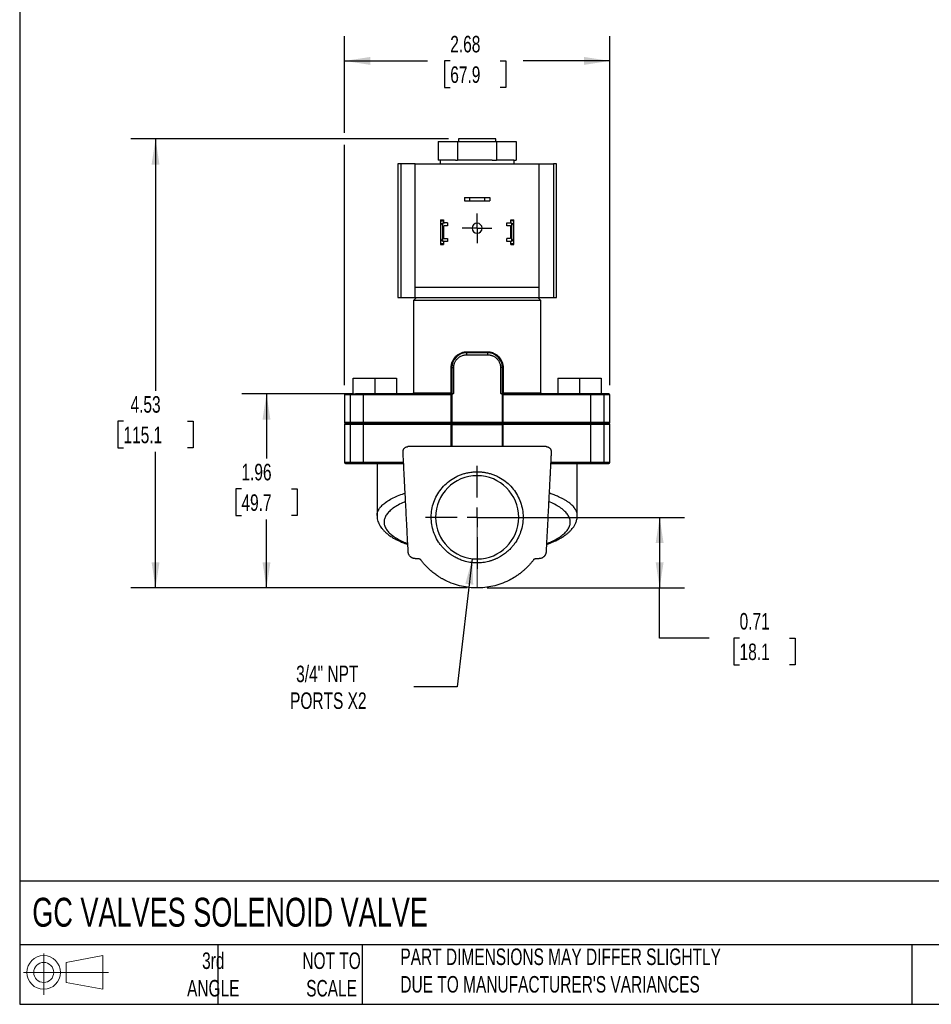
# Model space of a CAD drawing. Header units: inches. Extents: x 0.5 to 21.5, y 0.5 to 16.5.
# Tile 1 of 10: x 0.5 to 9.7, y 0.5 to 10.4. Entities that reach past the tile are written whole.
import ezdxf

# ---------------------------------------------------------------- set-up
doc = ezdxf.new("R2010")
doc.units = ezdxf.units.IN
doc.header["$LTSCALE"] = 2
doc.header["$MEASUREMENT"] = 0
doc.linetypes.add('SLD-Center', pattern=[0.75, 0.6, -0.05, 0.05, -0.05])
doc.linetypes.add('SLD-Solid', pattern=[0])
doc.layers.add('CENTER', color=40, linetype='SLD-Center')
doc.layers.add('SLD-DEFPOINTS', color=7, linetype='Continuous')
doc.layers.add('DIMENSIONS', color=140, linetype='SLD-Solid', lineweight=25)
doc.layers.add('TEXT', color=140, linetype='SLD-Solid', lineweight=25)
doc.styles.add('SLDTEXTSTYLE0', font='TXT', dxfattribs={"width": 0.7})
doc.dimstyles.new('SLDDIMSTYLE0', dxfattribs={"dimtxt": 0.169922, "dimasz": 0.26, "dimexe": 0, "dimexo": 0.0625, "dimgap": 0.04248, "dimtad": 0, "dimtih": 1, "dimtoh": 1, "dimrnd": 1e-09, "dimdsep": 46, "dimtxsty": 'SLDTEXTSTYLE0', "dimsah": 1, "dimcen": 0.09, "dimadec": 0, "dimazin": 2, "dimtfac": 1, "dimtofl": 0, "dimtmove": 0, "dimatfit": 3, "dimfxl": 0, "dimfrac": 2, "dimtolj": 1, "dimtzin": 12, "dimarcsym": 0})
doc.dimstyles.new('SLDDIMSTYLE1', dxfattribs={"dimtxt": 0.169922, "dimasz": 0.26, "dimexe": 0, "dimexo": 0.0625, "dimgap": 0.04248, "dimtad": 0, "dimtih": 1, "dimtoh": 1, "dimrnd": 1e-09, "dimzin": 12, "dimdsep": 46, "dimtxsty": 'SLDTEXTSTYLE0', "dimsah": 1, "dimcen": 0.09, "dimadec": 0, "dimazin": 3, "dimtfac": 1, "dimtofl": 0, "dimtmove": 0, "dimatfit": 3, "dimfxl": 0, "dimfrac": 2, "dimtolj": 1, "dimtzin": 12, "dimarcsym": 0})
doc.dimstyles.new('SLDDIMSTYLE2', dxfattribs={"dimtxt": 0.169922, "dimasz": 0.26, "dimexe": 0, "dimexo": 0.0625, "dimgap": 0.04248, "dimtad": 0, "dimtih": 1, "dimtoh": 1, "dimrnd": 1e-09, "dimzin": 12, "dimdsep": 46, "dimtxsty": 'SLDTEXTSTYLE0', "dimsah": 1, "dimcen": 0, "dimadec": 0, "dimazin": 3, "dimtfac": 1, "dimtofl": 0, "dimtmove": 0, "dimatfit": 3, "dimfxl": 0, "dimfrac": 2, "dimtolj": 1, "dimtzin": 12, "dimarcsym": 0})

# ---------------------------------------------------------------- blocks, each defined once
blk = doc.blocks.new('Block11')
at = {"color": 7, "linetype": 'SLD-Solid', "lineweight": 18}
for p, q in [((0.2038, 0.4182), (0.2038, 0)), ((0.4315, 0.3281), (0.8012, 0.3962)), ((0.4315, 0.1257), (0.4315, 0.3281)), ((0.8012, 0.3962), (0.8012, 0.0576)), ((0, 0.2269), (0.8562, 0.2269)), ((0.4315, 0.1257), (0.8012, 0.0576))]:
    blk.add_line(p, q, dxfattribs=at)
for radius in [0.1693, 0.1012]:
    blk.add_circle((0.2038, 0.2269), radius, dxfattribs=at)
blk = doc.blocks.new('Block12')
at = {"layer": 'SLD-DEFPOINTS'}
blk.add_blockref('Block11', (0, 0), dxfattribs=at)
blk = doc.blocks.new('_D')
at = {"layer": 'DIMENSIONS'}
for p, q in [((5.2143, 5.4139), (7.2053, 5.4139)), ((6.9553, 5.4139), (6.9553, 4.7014)), ((5.2143, 4.7014), (7.2053, 4.7014)), ((6.9553, 4.1955), (6.9553, 4.7014)), ((7.4553, 4.1955), (6.9553, 4.1955)), ((7.7617, 4.1955), (7.7046, 4.1955)), ((7.7046, 4.1955), (7.7046, 3.9255)), ((8.2666, 4.1955), (8.3237, 4.1955)), ((8.3237, 4.1955), (8.3237, 3.9255)), ((7.7046, 3.9255), (7.7617, 3.9255)), ((8.3237, 3.9255), (8.2666, 3.9255))]:
    blk.add_line(p, q, dxfattribs=at)
for points in [[(6.9553, 5.4139), (6.9153, 5.1539), (6.9953, 5.1539)], [(6.9553, 4.7014), (6.9953, 4.9614), (6.9153, 4.9614)]]:
    blk.add_solid(points, dxfattribs=at)
at = {"layer": 'DIMENSIONS', "char_height": 0.16667, "attachment_point": 1, "style": 'SLDTEXTSTYLE0'}
for s, insert in [('0.71', (7.7617, 4.4484)), ('18.1', (7.7617, 4.1403))]:
    blk.add_mtext(s, dxfattribs=dict(at, insert=insert))
blk = doc.blocks.new('_D_1')
at = {"layer": 'DIMENSIONS'}
for p, q in [((3.7857, 6.6592), (2.7394, 6.6592)), ((2.9894, 6.6592), (2.9894, 6.0091)), ((2.7369, 5.701), (2.6799, 5.701)), ((2.6799, 5.701), (2.6799, 5.4309)), ((3.2419, 5.701), (3.2989, 5.701)), ((3.2989, 5.701), (3.2989, 5.4309)), ((2.6799, 5.4309), (2.7369, 5.4309)), ((2.9894, 4.7014), (2.9894, 5.3929)), ((3.2989, 5.4309), (3.2419, 5.4309)), ((5.0143, 4.7014), (2.7394, 4.7014))]:
    blk.add_line(p, q, dxfattribs=at)
for points in [[(2.9894, 6.6592), (2.9494, 6.3992), (3.0294, 6.3992)], [(2.9894, 4.7014), (3.0294, 4.9614), (2.9494, 4.9614)]]:
    blk.add_solid(points, dxfattribs=at)
at = {"layer": 'DIMENSIONS', "char_height": 0.16667, "attachment_point": 1, "style": 'SLDTEXTSTYLE0'}
for s, insert in [('1.96', (2.7369, 5.9538)), ('49.7', (2.7369, 5.6457))]:
    blk.add_mtext(s, dxfattribs=dict(at, insert=insert))
blk = doc.blocks.new('_D_2')
at = {"layer": 'DIMENSIONS'}
for p, q in [((4.8258, 9.2322), (1.6201, 9.2322)), ((1.8701, 9.2322), (1.8701, 6.6919)), ((1.547, 6.3838), (1.4899, 6.3838)), ((1.4899, 6.3838), (1.4899, 6.1137)), ((2.1933, 6.3838), (2.2504, 6.3838)), ((2.2504, 6.3838), (2.2504, 6.1137)), ((1.4899, 6.1137), (1.547, 6.1137)), ((1.8701, 4.7014), (1.8701, 6.0757)), ((2.2504, 6.1137), (2.1933, 6.1137)), ((5.0143, 4.7014), (1.6201, 4.7014))]:
    blk.add_line(p, q, dxfattribs=at)
for points in [[(1.8701, 9.2322), (1.8301, 8.9722), (1.9101, 8.9722)], [(1.8701, 4.7014), (1.9101, 4.9614), (1.8301, 4.9614)]]:
    blk.add_solid(points, dxfattribs=at)
at = {"layer": 'DIMENSIONS', "char_height": 0.16667, "attachment_point": 1, "style": 'SLDTEXTSTYLE0'}
for s, insert in [('4.53', (1.6177, 6.6367)), ('115.1', (1.547, 6.3286))]:
    blk.add_mtext(s, dxfattribs=dict(at, insert=insert))
blk = doc.blocks.new('_D_3')
at = {"layer": 'DIMENSIONS'}
for p, q in [((5.0654, 4.9967), (4.9137, 3.7026)), ((4.9137, 3.7026), (4.4762, 3.7026))]:
    blk.add_line(p, q, dxfattribs=at)
blk.add_solid([(5.0654, 4.9967), (4.9954, 4.7431), (5.0749, 4.7338)], dxfattribs=at)
at = {"layer": 'DIMENSIONS', "char_height": 0.16667, "attachment_point": 1, "style": 'SLDTEXTSTYLE0'}
for s, insert in [('3/4" NPT', (3.2887, 3.9175)), ('PORTS X2', (3.2272, 3.6474))]:
    blk.add_mtext(s, dxfattribs=dict(at, insert=insert))
blk = doc.blocks.new('_D_4')
at = {"layer": 'DIMENSIONS'}
for p, q in [((3.7768, 9.2922), (3.7768, 10.2696)), ((6.4518, 6.7492), (6.4518, 10.2696)), ((3.7768, 10.0196), (4.6129, 10.0196)), ((4.8432, 10.0196), (4.7861, 10.0196)), ((4.7861, 10.0196), (4.7861, 9.7496)), ((5.3481, 10.0196), (5.4052, 10.0196)), ((5.4052, 10.0196), (5.4052, 9.7496)), ((6.4518, 10.0196), (5.5784, 10.0196)), ((4.7861, 9.7496), (4.8432, 9.7496)), ((5.4052, 9.7496), (5.3481, 9.7496)), ((3.7768, 6.7492), (3.7768, 9.1722))]:
    blk.add_line(p, q, dxfattribs=at)
for points in [[(3.7768, 10.0196), (4.0368, 9.9796), (4.0368, 10.0596)], [(6.4518, 10.0196), (6.1918, 10.0596), (6.1918, 9.9796)]]:
    blk.add_solid(points, dxfattribs=at)
at = {"layer": 'DIMENSIONS', "char_height": 0.16667, "attachment_point": 1, "style": 'SLDTEXTSTYLE0'}
for s, insert in [('2.68', (4.8432, 10.2725)), ('67.9', (4.8432, 9.9644))]:
    blk.add_mtext(s, dxfattribs=dict(at, insert=insert))
blk = doc.blocks.new('SW_CENTERMARKSYMBOL_0')
at = {"layer": 'CENTER', "color": 0}
for p, q in [((0, 0.2), (0, 0.52)), ((0, 0), (0, 0.1)), ((-0.2, 0), (-0.52, 0)), ((0, 0), (-0.1, 0)), ((0, 0), (0, -0.1)), ((0, 0), (0.1, 0)), ((0.2, 0), (0.52, 0)), ((0, -0.2), (0, -0.52))]:
    blk.add_line(p, q, dxfattribs=at)
blk = doc.blocks.new('SW_CENTERMARKSYMBOL_1')
at = {"layer": 'CENTER', "color": 0}
for p, q in [((0, 0.1), (0, 0.14975)), ((0, 0), (0, 0.1)), ((-0.1, 0), (-0.14975, 0)), ((0, 0), (-0.1, 0)), ((0, 0), (0, -0.1)), ((0, 0), (0.1, 0)), ((0.1, 0), (0.14975, 0)), ((0, -0.1), (0, -0.14975))]:
    blk.add_line(p, q, dxfattribs=at)

msp = doc.modelspace()

# ---------------------------------------------------------------- linework, layer by layer
for p, q in [((4.7211, 9.2052), (4.7211, 9.0192)), ((4.7211, 9.2052), (4.9177, 9.2052)), ((4.9177, 9.2052), (4.9177, 9.0192)), ((4.9177, 9.2052), (5.3109, 9.2052)), ((4.9258, 9.2322), (4.9258, 9.2052)), ((5.3028, 9.2322), (4.9258, 9.2322)), ((5.3028, 9.2052), (5.3028, 9.2322)), ((5.3109, 9.2052), (5.3109, 9.0192)), ((5.3109, 9.2052), (5.5075, 9.2052)), ((5.5075, 9.2052), (5.5075, 9.0192)), ((4.3143, 8.9822), (4.3143, 7.6322)), ((4.3454, 8.9822), (4.3143, 8.9822)), ((4.3454, 8.9822), (4.3454, 7.6322)), ((4.4893, 8.9822), (4.3454, 8.9822)), ((4.4893, 7.7322), (4.4893, 8.9822)), ((4.4893, 8.9822), (5.7393, 8.9822)), ((4.7433, 9.0192), (4.7211, 9.0192)), ((4.7413, 9.0192), (4.7413, 8.9822)), ((4.8956, 9.0192), (4.7433, 9.0192)), ((4.8956, 9.0192), (4.9177, 9.0192)), ((4.962, 9.0192), (4.9177, 9.0192)), ((5.1143, 9.0192), (4.962, 9.0192)), ((5.2666, 9.0192), (5.1143, 9.0192)), ((5.2666, 9.0192), (5.3109, 9.0192)), ((5.3331, 9.0192), (5.3109, 9.0192)), ((5.4853, 9.0192), (5.3331, 9.0192)), ((5.4853, 9.0192), (5.5075, 9.0192)), ((5.4873, 8.9822), (5.4873, 9.0192)), ((5.7393, 7.7322), (5.7393, 8.9822)), ((5.7393, 8.9822), (5.8832, 8.9822)), ((5.8832, 8.9822), (5.8832, 7.6322)), ((5.9143, 8.9822), (5.8832, 8.9822)), ((5.9143, 7.6322), (5.9143, 8.9822)), ((4.9878, 8.6412), (4.9878, 8.6092)), ((4.9878, 8.6412), (5.0378, 8.6412)), ((4.9878, 8.6092), (5.0378, 8.6092)), ((5.0378, 8.6412), (5.0378, 8.6092)), ((5.0378, 8.6412), (5.1908, 8.6412)), ((5.0378, 8.6092), (5.1908, 8.6092)), ((5.1908, 8.6092), (5.1908, 8.6412)), ((5.1908, 8.6412), (5.2408, 8.6412)), ((5.1908, 8.6092), (5.2408, 8.6092)), ((5.2408, 8.6412), (5.2408, 8.6092)), ((4.7433, 8.4162), (4.7753, 8.4162)), ((4.7433, 8.4162), (4.7433, 8.4047)), ((4.7433, 8.4047), (4.7753, 8.4047)), ((4.7433, 8.4047), (4.7433, 8.3447)), ((4.7693, 8.1996), (4.7693, 8.3829)), ((4.7753, 8.4162), (4.7753, 8.4047)), ((4.7753, 8.4047), (4.7753, 8.3839)), ((4.7753, 8.3487), (4.7753, 8.2337)), ((4.8143, 8.3547), (4.7813, 8.3547)), ((4.8143, 8.3857), (4.7843, 8.3857)), ((4.8143, 8.3857), (4.8143, 8.3547)), ((5.4143, 8.3547), (5.4143, 8.3857)), ((5.4143, 8.3857), (5.4443, 8.3857)), ((5.4473, 8.3547), (5.4143, 8.3547)), ((5.4533, 8.4162), (5.4853, 8.4162)), ((5.4533, 8.4047), (5.4533, 8.4162)), ((5.4853, 8.4047), (5.4533, 8.4047)), ((5.4533, 8.384), (5.4533, 8.4047)), ((5.4533, 8.2337), (5.4533, 8.3487)), ((5.4593, 8.3829), (5.4593, 8.1996)), ((5.4853, 8.4047), (5.4853, 8.4162)), ((5.4853, 8.3447), (5.4853, 8.4047)), ((4.7433, 8.3447), (4.7433, 8.2377)), ((5.4853, 8.2377), (5.4853, 8.3447)), ((4.7433, 8.2377), (4.7433, 8.1777)), ((4.7433, 8.1777), (4.7753, 8.1777)), ((4.7433, 8.1777), (4.7433, 8.1662)), ((4.7433, 8.1662), (4.7753, 8.1662)), ((4.7753, 8.1985), (4.7753, 8.1777)), ((4.7753, 8.1777), (4.7753, 8.1662)), ((4.7813, 8.2277), (4.8143, 8.2277)), ((4.8143, 8.1967), (4.7843, 8.1967)), ((4.8143, 8.2277), (4.8143, 8.1967)), ((5.4143, 8.1967), (5.4143, 8.2277)), ((5.4473, 8.2277), (5.4143, 8.2277)), ((5.4443, 8.1967), (5.4143, 8.1967)), ((5.4533, 8.1777), (5.4533, 8.1985)), ((5.4533, 8.1777), (5.4853, 8.1777)), ((5.4533, 8.1662), (5.4533, 8.1777)), ((5.4533, 8.1662), (5.4853, 8.1662)), ((5.4853, 8.1777), (5.4853, 8.2377)), ((5.4853, 8.1662), (5.4853, 8.1777)), ((5.7393, 7.7322), (4.4893, 7.7322)), ((4.4893, 7.6322), (4.4893, 7.7322)), ((5.7393, 7.6322), (5.7393, 7.7322)), ((4.3143, 7.6322), (4.3454, 7.6322)), ((4.3454, 7.6322), (4.4893, 7.6322)), ((4.5033, 7.6322), (4.4733, 7.6022)), ((4.4733, 7.6022), (4.4733, 6.6692)), ((5.7553, 7.6022), (4.4733, 7.6022)), ((4.4893, 7.6322), (5.7393, 7.6322)), ((5.7553, 7.6022), (5.7253, 7.6322)), ((5.7393, 7.6322), (5.8832, 7.6322)), ((5.7553, 6.6692), (5.7553, 7.6022)), ((5.8832, 7.6322), (5.9143, 7.6322)), ((5.0083, 7.0742), (5.0083, 7.0542)), ((5.2203, 7.0742), (5.0083, 7.0742)), ((5.0083, 7.0542), (5.2203, 7.0542)), ((5.0099, 7.0842), (5.2187, 7.0842)), ((5.2203, 7.0742), (5.2203, 7.0542)), ((4.8583, 6.9242), (4.8524, 6.9242)), ((4.8524, 6.6692), (4.8524, 6.9242)), ((4.8583, 6.9242), (4.8583, 6.6692)), ((4.8583, 6.9242), (4.8783, 6.9242)), ((4.8783, 6.6668), (4.8783, 6.9242)), ((5.3503, 6.9242), (5.3503, 6.6668)), ((5.3703, 6.9242), (5.3503, 6.9242)), ((5.3703, 6.6692), (5.3703, 6.9242)), ((5.3703, 6.9242), (5.3762, 6.9242)), ((5.3762, 6.9242), (5.3762, 6.6692)), ((3.8648, 6.6592), (3.8648, 6.8192)), ((3.8648, 6.8192), (4.0823, 6.8192)), ((4.0823, 6.8192), (4.0823, 6.6592)), ((4.0823, 6.8192), (4.2998, 6.8192)), ((4.2998, 6.8192), (4.2998, 6.6592)), ((5.9288, 6.8192), (5.9288, 6.6592)), ((5.9288, 6.8192), (6.1463, 6.8192)), ((6.1463, 6.8192), (6.1463, 6.6592)), ((6.1463, 6.8192), (6.3638, 6.8192)), ((6.3638, 6.8192), (6.3638, 6.6592)), ((3.8648, 6.6592), (3.8857, 6.6592)), ((4.8485, 6.6592), (3.971, 6.6592)), ((4.4733, 6.6692), (4.8524, 6.6692)), ((4.8524, 6.6692), (4.8583, 6.6692)), ((4.8583, 6.6692), (4.8585, 6.6692)), ((5.3702, 6.6692), (5.3703, 6.6692)), ((5.3762, 6.6692), (5.3703, 6.6692)), ((5.3762, 6.6692), (5.7553, 6.6692)), ((6.2576, 6.6592), (5.3801, 6.6592)), ((6.3429, 6.6592), (6.2576, 6.6592)), ((6.3638, 6.6592), (6.3429, 6.6592)), ((3.7768, 6.6492), (3.7768, 6.3692)), ((3.8323, 6.6492), (3.7768, 6.6492)), ((3.8323, 6.6492), (3.8323, 6.3692)), ((3.9663, 6.6492), (3.8323, 6.6492)), ((4.854, 6.6492), (3.9663, 6.6492)), ((3.9663, 6.6492), (3.9663, 6.3692)), ((4.854, 6.3692), (4.854, 6.6492)), ((4.8632, 6.3692), (4.8632, 6.6556)), ((5.3654, 6.6556), (5.3654, 6.3692)), ((6.2623, 6.6492), (5.3747, 6.6492)), ((5.3747, 6.6492), (5.3747, 6.3692)), ((6.2623, 6.3692), (6.2623, 6.6492)), ((6.3963, 6.6492), (6.2623, 6.6492)), ((6.3963, 6.3692), (6.3963, 6.6492)), ((6.4518, 6.6492), (6.3963, 6.6492)), ((6.4518, 6.3692), (6.4518, 6.6492)), ((3.8323, 6.3692), (3.7768, 6.3692)), ((3.8423, 6.3592), (3.7868, 6.3592)), ((3.9663, 6.3692), (3.8323, 6.3692)), ((3.971, 6.3592), (3.8423, 6.3592)), ((4.854, 6.3692), (3.9663, 6.3692)), ((4.8586, 6.3592), (3.971, 6.3592)), ((4.8632, 6.3692), (4.854, 6.3692)), ((4.8632, 6.3592), (4.8586, 6.3592)), ((5.3654, 6.3692), (4.8632, 6.3692)), ((4.8632, 6.3592), (4.8632, 6.3692)), ((5.3654, 6.3592), (4.8632, 6.3592)), ((4.8632, 6.3492), (4.8632, 6.3592)), ((5.3654, 6.3692), (5.3747, 6.3692)), ((5.3654, 6.3692), (5.3654, 6.3592)), ((5.3654, 6.3592), (5.3654, 6.3492)), ((5.37, 6.3592), (5.3654, 6.3592)), ((6.2576, 6.3592), (5.37, 6.3592)), ((6.2623, 6.3692), (5.3747, 6.3692)), ((6.3863, 6.3592), (6.2576, 6.3592)), ((6.3963, 6.3692), (6.2623, 6.3692)), ((6.4418, 6.3592), (6.3863, 6.3592)), ((6.4518, 6.3692), (6.3963, 6.3692)), ((3.7768, 6.3492), (3.7768, 5.9672)), ((3.8323, 6.3492), (3.7768, 6.3492)), ((3.8323, 6.3492), (3.8323, 5.9672)), ((3.9663, 6.3492), (3.8323, 6.3492)), ((3.9663, 6.3492), (3.9663, 5.9672)), ((4.854, 6.3492), (3.9663, 6.3492)), ((4.8632, 6.3492), (4.854, 6.3492)), ((4.854, 6.1272), (4.854, 6.3492)), ((4.8632, 6.3492), (5.3654, 6.3492)), ((4.8632, 6.1272), (4.8632, 6.3492)), ((5.3747, 6.3492), (5.3654, 6.3492)), ((5.3654, 6.3492), (5.3654, 6.1272)), ((5.3747, 6.3492), (5.3747, 6.1272)), ((6.2623, 6.3492), (5.3747, 6.3492)), ((6.2623, 5.9672), (6.2623, 6.3492)), ((6.3963, 6.3492), (6.2623, 6.3492)), ((6.3963, 5.9672), (6.3963, 6.3492)), ((6.4518, 6.3492), (6.3963, 6.3492)), ((6.4518, 5.9672), (6.4518, 6.3492)), ((3.8323, 5.9672), (3.7768, 5.9672)), ((3.9663, 5.9672), (3.8323, 5.9672)), ((4.3725, 5.9672), (3.9663, 5.9672)), ((6.2623, 5.9672), (5.8561, 5.9672)), ((6.3963, 5.9672), (6.2623, 5.9672)), ((6.4518, 5.9672), (6.3963, 5.9672)), ((3.971, 5.9572), (4.373, 5.9572)), ((4.1043, 5.9572), (4.1043, 5.4324)), ((5.1144, 5.8739), (5.1137, 5.8739)), ((5.8556, 5.9572), (6.2576, 5.9572)), ((6.1243, 5.4324), (6.1243, 5.9572)), ((4.1046, 5.4314), (4.1045, 5.4324))]:
    msp.add_line(p, q)
at = {"color": 7, "linetype": 'SLD-Center', "lineweight": 18}
msp.add_line((5.1143, 5.4139), (5.1143, 4.7014), dxfattribs=at)
at = {"flags": 128}
for points in [[(3.971, 6.6592), (3.9701, 6.659), (3.9692, 6.6585), (3.9684, 6.6575), (3.9677, 6.6563), (3.9671, 6.6548), (3.9667, 6.653), (3.9664, 6.6512), (3.9663, 6.6492)], [(6.2623, 6.6492), (6.2622, 6.6512), (6.2619, 6.653), (6.2615, 6.6548), (6.2609, 6.6563), (6.2602, 6.6575), (6.2594, 6.6585), (6.2585, 6.659), (6.2576, 6.6592)], [(3.9663, 6.3692), (3.9664, 6.3673), (3.9667, 6.3654), (3.9671, 6.3637), (3.9677, 6.3621), (3.9684, 6.3609), (3.9692, 6.36), (3.9701, 6.3594), (3.971, 6.3592)], [(3.971, 6.3592), (3.9701, 6.359), (3.9692, 6.3585), (3.9684, 6.3575), (3.9677, 6.3563), (3.9671, 6.3548), (3.9667, 6.353), (3.9664, 6.3512), (3.9663, 6.3492)], [(4.8586, 6.3592), (4.8577, 6.3594), (4.8568, 6.36), (4.856, 6.3609), (4.8553, 6.3621), (4.8547, 6.3637), (4.8543, 6.3654), (4.854, 6.3673), (4.854, 6.3692)], [(4.854, 6.3492), (4.854, 6.3512), (4.8543, 6.353), (4.8547, 6.3548), (4.8553, 6.3563), (4.856, 6.3575), (4.8568, 6.3585), (4.8577, 6.359), (4.8586, 6.3592)], [(5.3747, 6.3692), (5.3746, 6.3673), (5.3743, 6.3654), (5.3739, 6.3637), (5.3733, 6.3621), (5.3726, 6.3609), (5.3718, 6.36), (5.3709, 6.3594), (5.37, 6.3592)], [(5.37, 6.3592), (5.3709, 6.359), (5.3718, 6.3585), (5.3726, 6.3575), (5.3733, 6.3563), (5.3739, 6.3548), (5.3743, 6.353), (5.3746, 6.3512), (5.3747, 6.3492)], [(6.2576, 6.3592), (6.2585, 6.3594), (6.2594, 6.36), (6.2602, 6.3609), (6.2609, 6.3621), (6.2615, 6.3637), (6.2619, 6.3654), (6.2622, 6.3673), (6.2623, 6.3692)], [(6.2623, 6.3492), (6.2622, 6.3512), (6.2619, 6.353), (6.2615, 6.3548), (6.2609, 6.3563), (6.2602, 6.3575), (6.2594, 6.3585), (6.2585, 6.359), (6.2576, 6.3592)], [(3.9663, 5.9672), (3.9664, 5.9653), (3.9667, 5.9634), (3.9671, 5.9617), (3.9677, 5.9601), (3.9684, 5.9589), (3.9692, 5.958), (3.9701, 5.9574), (3.971, 5.9572)], [(6.2623, 5.9672), (6.2622, 5.9653), (6.2619, 5.9634), (6.2615, 5.9617), (6.2609, 5.9601), (6.2602, 5.9589), (6.2594, 5.958), (6.2585, 5.9574), (6.2576, 5.9572)]]:
    msp.add_lwpolyline(points, dxfattribs=at)
for centre, radius, start, end in [((4.7843, 8.3447), 0.041, 111.44521, 180), ((5.1143, 8.3316), 0.0498, 0, 180), ((5.4443, 8.3447), 0.041, 0, 68.55479), ((5.1143, 8.3316), 0.0498, 180, 0), ((4.7843, 8.2377), 0.041, 180, 248.55479), ((5.4443, 8.2377), 0.041, 291.44521, 0), ((5.0083, 6.9242), 0.15, 90, 180), ((4.9934, 7.0818), 0.0168, 333.15068, 8.35311), ((5.2353, 7.0818), 0.0168, 171.64689, 206.84932), ((5.2203, 6.9242), 0.15, 0, 90), ((3.7868, 6.6492), 0.01, 90, 180), ((3.8423, 6.6492), 0.01, 90.01344, 180), ((4.4633, 6.6692), 0.01, 270, 0), ((4.8483, 6.6692), 0.01, 270, 0), ((4.8485, 6.6692), 0.00996, 270.20724, 0.20576), ((5.3801, 6.6692), 0.00996, 179.79431, 269.79276), ((5.3803, 6.6692), 0.01, 180.00001, 270), ((5.7653, 6.6692), 0.01, 180, 270), ((6.3863, 6.6492), 0.01, 0, 90), ((6.4418, 6.6492), 0.01, 0, 90), ((3.7868, 6.3692), 0.01, 180, 270), ((3.7868, 6.3492), 0.01, 90, 180), ((3.8423, 6.3692), 0.01, 180, 270), ((3.8423, 6.3492), 0.01, 90, 180), ((6.3863, 6.3692), 0.01, 270, 0), ((6.3863, 6.3492), 0.01, 0, 90), ((6.4418, 6.3692), 0.01, 270, 360), ((6.4418, 6.3492), 0.01, 0, 90), ((3.7868, 5.9672), 0.01, 180, 270), ((3.8423, 5.9672), 0.01, 180, 270), ((6.3863, 5.9672), 0.01, 270, 0), ((6.4418, 5.9672), 0.01, 270, 0), ((5.1143, 5.4139), 0.42, 0, 180), ((5.1143, 5.4139), 0.42, 180, 0)]:
    msp.add_arc(centre, radius, start, end)
for points, knots in [([(4.7693, 8.3829), (4.7702, 8.3832), (4.7722, 8.384), (4.7756, 8.3848), (4.7797, 8.3856), (4.7827, 8.3857), (4.7843, 8.3857)], [0, 0, 0, 0, 0.1869607, 0.4159472, 0.6869619, 1, 1, 1, 1]), ([(4.7753, 8.3487), (4.7753, 8.3491), (4.7754, 8.3499), (4.7757, 8.351), (4.7763, 8.3521), (4.7772, 8.3532), (4.7789, 8.3544), (4.7804, 8.3546), (4.7813, 8.3547)], [0, 0, 0, 0, 0.113354, 0.231, 0.35389, 0.482863, 0.697306, 1, 1, 1, 1]), ([(5.4443, 8.3857), (5.4456, 8.3857), (5.4481, 8.3856), (5.4515, 8.3851), (5.4545, 8.3845), (5.4571, 8.3837), (5.4586, 8.3831), (5.4593, 8.3829)], [0, 0, 0, 0, 0.2538048, 0.480707, 0.6807055, 0.8538016, 1, 1, 1, 1]), ([(5.4533, 8.3487), (5.4533, 8.3493), (5.4532, 8.3503), (5.4526, 8.3518), (5.4514, 8.3532), (5.4496, 8.3545), (5.4481, 8.3546), (5.4473, 8.3547)], [0, 0, 0, 0, 0.158779, 0.315099, 0.48241, 0.736501, 1, 1, 1, 1]), ([(4.7843, 8.1967), (4.783, 8.1968), (4.7806, 8.1968), (4.7771, 8.1973), (4.7741, 8.198), (4.7716, 8.1987), (4.77, 8.1993), (4.7693, 8.1996)], [0, 0, 0, 0, 0.253805, 0.480707, 0.680705, 0.853802, 1, 1, 1, 1]), ([(4.7753, 8.2337), (4.7753, 8.2332), (4.7754, 8.2321), (4.7761, 8.2307), (4.7772, 8.2292), (4.779, 8.2279), (4.7805, 8.2278), (4.7813, 8.2277)], [0, 0, 0, 0, 0.158779, 0.315099, 0.48241, 0.736501, 1, 1, 1, 1]), ([(5.4593, 8.1996), (5.4584, 8.1992), (5.4564, 8.1985), (5.453, 8.1976), (5.4489, 8.1969), (5.4459, 8.1968), (5.4443, 8.1967)], [0, 0, 0, 0, 0.186961, 0.415947, 0.686962, 1, 1, 1, 1]), ([(5.4533, 8.2337), (5.4533, 8.2333), (5.4532, 8.2326), (5.4529, 8.2315), (5.4523, 8.2304), (5.4514, 8.2292), (5.4498, 8.228), (5.4482, 8.2278), (5.4473, 8.2277)], [0, 0, 0, 0, 0.113354, 0.231, 0.35389, 0.482863, 0.697306, 1, 1, 1, 1]), ([(4.8524, 6.9242), (4.8524, 6.9269), (4.8525, 6.9322), (4.8531, 6.9401), (4.854, 6.9479), (4.8554, 6.9557), (4.8571, 6.9634), (4.8592, 6.9711), (4.8617, 6.9786), (4.8655, 6.9885), (4.8711, 7.0004), (4.8791, 7.0137), (4.8882, 7.0262), (4.8985, 7.0377), (4.9099, 7.0482), (4.9222, 7.0574), (4.9354, 7.0655), (4.9493, 7.0722), (4.9639, 7.0775), (4.979, 7.0814), (4.9943, 7.0838), (5.0047, 7.0841), (5.0099, 7.0842)], [0, 0, 0, 0, 0.031357, 0.062528, 0.093598, 0.124659, 0.155798, 0.187103, 0.218662, 0.25056, 0.312856, 0.375645, 0.437723, 0.500148, 0.562728, 0.62541, 0.687774, 0.750004, 0.813254, 0.875607, 0.937655, 1, 1, 1, 1]), ([(4.8783, 6.9242), (4.8783, 6.9266), (4.8784, 6.9312), (4.879, 6.9382), (4.8799, 6.9451), (4.8813, 6.952), (4.8829, 6.9588), (4.885, 6.9655), (4.8881, 6.9741), (4.8927, 6.9842), (4.8994, 6.9957), (4.9073, 7.0065), (4.9163, 7.0163), (4.9261, 7.0252), (4.9404, 7.0357), (4.9595, 7.0456), (4.9799, 7.0516), (4.9945, 7.0536), (5.0026, 7.0542), (5.0068, 7.0542), (5.0083, 7.0542)], [0, 0, 0, 0, 0.034297, 0.068595, 0.102892, 0.137189, 0.171487, 0.205784, 0.240081, 0.305071, 0.370064, 0.435124, 0.500166, 0.565491, 0.630154, 0.760076, 0.879937, 0.939684, 0.977068, 1, 1, 1, 1]), ([(5.2187, 7.0842), (5.2213, 7.0842), (5.2265, 7.0841), (5.2343, 7.0835), (5.242, 7.0825), (5.2497, 7.0812), (5.2572, 7.0795), (5.2647, 7.0773), (5.2721, 7.0748), (5.2817, 7.071), (5.2933, 7.0654), (5.3065, 7.0574), (5.3188, 7.0481), (5.3301, 7.0377), (5.3405, 7.0261), (5.3497, 7.0136), (5.3576, 7.0002), (5.3643, 6.986), (5.3696, 6.9711), (5.3734, 6.9557), (5.3758, 6.9401), (5.3761, 6.9295), (5.3762, 6.9242)], [0, 0, 0, 0, 0.031308, 0.062468, 0.093554, 0.124641, 0.155806, 0.187124, 0.218668, 0.25051, 0.312706, 0.375066, 0.43763, 0.500121, 0.562848, 0.625254, 0.687836, 0.749958, 0.813277, 0.875591, 0.937596, 1, 1, 1, 1]), ([(5.2203, 7.0542), (5.2226, 7.0542), (5.2273, 7.0541), (5.2343, 7.0535), (5.2412, 7.0526), (5.2481, 7.0513), (5.2549, 7.0496), (5.2616, 7.0476), (5.2701, 7.0444), (5.2803, 7.0398), (5.2918, 7.0331), (5.3026, 7.0253), (5.3124, 7.0163), (5.3213, 7.0064), (5.3318, 6.9922), (5.3417, 6.973), (5.3477, 6.9527), (5.3497, 6.938), (5.3503, 6.9299), (5.3503, 6.9258), (5.3503, 6.9242)], [0, 0, 0, 0, 0.034297, 0.068595, 0.102892, 0.137189, 0.171487, 0.205784, 0.240081, 0.305071, 0.370064, 0.435124, 0.500166, 0.565491, 0.630154, 0.760076, 0.879937, 0.939684, 0.977068, 1, 1, 1, 1]), ([(3.8625, 6.6592), (3.8513, 6.6592), (3.8281, 6.6592), (3.805, 6.6592), (3.7896, 6.6592), (3.7877, 6.6592), (3.7868, 6.6592)], [0, 0, 0, 0, 0.239824, 0.493216, 0.746608, 1, 1, 1, 1]), ([(4.8524, 6.6692), (4.8524, 6.6686), (4.8523, 6.6674), (4.8521, 6.6648), (4.8513, 6.6619), (4.8501, 6.6601), (4.8491, 6.6593), (4.8486, 6.6593), (4.8483, 6.6592)], [0, 0, 0, 0, 0.1151224, 0.2406715, 0.5000165, 0.7593616, 0.8584756, 1, 1, 1, 1]), ([(4.8659, 6.6568), (4.8648, 6.6569), (4.8624, 6.657), (4.8591, 6.6574), (4.8559, 6.658), (4.8529, 6.6586), (4.8504, 6.6591), (4.8491, 6.6592), (4.8485, 6.6592)], [0, 0, 0, 0, 0.164407, 0.330759, 0.500198, 0.684592, 0.850488, 1, 1, 1, 1]), ([(4.8585, 6.6692), (4.8585, 6.6692), (4.8587, 6.6692), (4.8591, 6.6688), (4.8597, 6.6684), (4.8608, 6.6675), (4.8624, 6.6663), (4.8649, 6.6651), (4.8679, 6.6643), (4.8711, 6.6644), (4.8746, 6.6654), (4.8769, 6.6663), (4.8783, 6.6668)], [0, 0, 0, 0, 0.052335, 0.111198, 0.177091, 0.250373, 0.375237, 0.499754, 0.628387, 0.748859, 0.85303, 1, 1, 1, 1]), ([(4.8632, 6.6556), (4.8636, 6.6558), (4.8645, 6.6563), (4.8654, 6.6566), (4.8659, 6.6568)], [0, 0, 0, 0, 0.478331, 1, 1, 1, 1]), ([(4.8783, 6.6668), (4.8774, 6.6657), (4.8756, 6.6637), (4.8728, 6.6611), (4.8697, 6.6586), (4.8673, 6.6575), (4.8659, 6.6568)], [0, 0, 0, 0, 0.260361, 0.500957, 0.71948, 1, 1, 1, 1]), ([(5.3503, 6.6668), (5.3513, 6.6664), (5.353, 6.6658), (5.3554, 6.665), (5.3579, 6.6644), (5.3608, 6.6643), (5.3634, 6.665), (5.366, 6.6662), (5.368, 6.6676), (5.3695, 6.6689), (5.37, 6.6691), (5.3702, 6.6692)], [0, 0, 0, 0, 0.102518, 0.18595, 0.250628, 0.371252, 0.500124, 0.588186, 0.749538, 0.885253, 1, 1, 1, 1]), ([(5.3627, 6.6568), (5.3618, 6.6573), (5.36, 6.658), (5.3578, 6.6595), (5.3555, 6.6613), (5.353, 6.6637), (5.3512, 6.6657), (5.3503, 6.6668)], [0, 0, 0, 0, 0.1950295, 0.3595178, 0.4993644, 0.7397549, 1, 1, 1, 1]), ([(5.3801, 6.6592), (5.3797, 6.6592), (5.3788, 6.6591), (5.3771, 6.6588), (5.375, 6.6584), (5.372, 6.6578), (5.3679, 6.6571), (5.3644, 6.6569), (5.3627, 6.6568)], [0, 0, 0, 0, 0.110735, 0.230347, 0.359839, 0.500001, 0.752783, 1, 1, 1, 1]), ([(5.3627, 6.6568), (5.3632, 6.6566), (5.3641, 6.6563), (5.365, 6.6558), (5.3654, 6.6556)], [0, 0, 0, 0, 0.521669, 1, 1, 1, 1]), ([(5.3803, 6.6592), (5.3801, 6.6592), (5.3797, 6.6593), (5.3792, 6.6596), (5.3784, 6.6602), (5.3773, 6.6619), (5.3766, 6.6648), (5.3763, 6.6674), (5.3762, 6.6686), (5.3762, 6.6692)], [0, 0, 0, 0, 0.099123, 0.179391, 0.240801, 0.50009, 0.75938, 0.884879, 1, 1, 1, 1]), ([(6.4418, 6.6592), (6.4409, 6.6592), (6.439, 6.6592), (6.4237, 6.6592), (6.4005, 6.6592), (6.3774, 6.6592), (6.3661, 6.6592)], [0, 0, 0, 0, 0.253392, 0.506784, 0.760176, 1, 1, 1, 1]), ([(4.854, 6.6492), (4.8549, 6.6499), (4.8565, 6.6512), (4.8591, 6.653), (4.8613, 6.6544), (4.8626, 6.6552), (4.8632, 6.6556)], [0, 0, 0, 0, 0.317997, 0.590633, 0.817943, 1, 1, 1, 1]), ([(5.3747, 6.6492), (5.3738, 6.6499), (5.3721, 6.6512), (5.3695, 6.653), (5.3674, 6.6544), (5.366, 6.6552), (5.3654, 6.6556)], [0, 0, 0, 0, 0.318038, 0.59065, 0.817919, 1, 1, 1, 1]), ([(4.367, 6.0747), (4.367, 6.0761), (4.3669, 6.0789), (4.3672, 6.0831), (4.3679, 6.0873), (4.3689, 6.0913), (4.3702, 6.0951), (4.3718, 6.0988), (4.3737, 6.1024), (4.3758, 6.1057), (4.3781, 6.1088), (4.3815, 6.1127), (4.3864, 6.117), (4.393, 6.1214), (4.4005, 6.1247), (4.4085, 6.1268), (4.4141, 6.1271), (4.4169, 6.1272)], [0, 0, 0, 0, 0.05323, 0.105713, 0.157461, 0.208489, 0.258811, 0.308441, 0.357397, 0.405694, 0.453349, 0.50038, 0.595189, 0.692425, 0.792224, 0.89471, 1, 1, 1, 1]), ([(4.4189, 5.0646), (4.4182, 5.077), (4.4159, 5.1216), (4.4109, 5.2185), (4.4029, 5.3752), (4.3948, 5.5325), (4.3879, 5.6683), (4.3831, 5.761), (4.3787, 5.8478), (4.3745, 5.9286), (4.3707, 6.0037), (4.3682, 6.0516), (4.367, 6.0747)], [0, 0, 0, 0, 0.0368168, 0.1324716, 0.2870278, 0.5003996, 0.5977583, 0.6894834, 0.7755673, 0.8560098, 0.930817, 1, 1, 1, 1]), ([(5.8117, 6.1272), (5.7981, 6.1272), (5.771, 6.1272), (5.7302, 6.1272), (5.6894, 6.1272), (5.6486, 6.1272), (5.6077, 6.1272), (5.5668, 6.1272), (5.5258, 6.1272), (5.4849, 6.1272), (5.4438, 6.1272), (5.4028, 6.1272), (5.3617, 6.1272), (5.3205, 6.1272), (5.2794, 6.1272), (5.2382, 6.1272), (5.1969, 6.1272), (5.1556, 6.1272), (5.1021, 6.1272), (5.0363, 6.1272), (4.9584, 6.1272), (4.8807, 6.1272), (4.803, 6.1272), (4.7255, 6.1272), (4.6482, 6.1272), (4.5709, 6.1272), (4.4938, 6.1272), (4.4426, 6.1272), (4.4169, 6.1272)], [0, 0, 0, 0, 0.029474, 0.058924, 0.088354, 0.117767, 0.147166, 0.176554, 0.205935, 0.23531, 0.264685, 0.294061, 0.323442, 0.35283, 0.38223, 0.411644, 0.441076, 0.470527, 0.500003, 0.555655, 0.611234, 0.66676, 0.722255, 0.77774, 0.833236, 0.888764, 0.944345, 1, 1, 1, 1]), ([(5.8616, 6.0747), (5.861, 6.0623), (5.8597, 6.0371), (5.8577, 5.9983), (5.8556, 5.9578), (5.8534, 5.9155), (5.8512, 5.8714), (5.8488, 5.8256), (5.8464, 5.7781), (5.8439, 5.7288), (5.8412, 5.6777), (5.8385, 5.6248), (5.833, 5.5173), (5.8257, 5.3751), (5.8177, 5.2189), (5.8127, 5.122), (5.8104, 5.0772), (5.8098, 5.0646)], [0, 0, 0, 0, 0.037079, 0.075836, 0.116275, 0.158396, 0.202202, 0.247694, 0.294872, 0.343735, 0.394285, 0.446518, 0.500433, 0.712898, 0.867013, 0.962693, 1, 1, 1, 1]), ([(5.8117, 6.1272), (5.8132, 6.1272), (5.8162, 6.1271), (5.8207, 6.1265), (5.8251, 6.1255), (5.8293, 6.1241), (5.8333, 6.1224), (5.8371, 6.1203), (5.8407, 6.118), (5.844, 6.1154), (5.8479, 6.1118), (5.8521, 6.1069), (5.8562, 6.1004), (5.8593, 6.0931), (5.8613, 6.0853), (5.8616, 6.0799), (5.8617, 6.0772)], [0, 0, 0, 0, 0.058947, 0.117017, 0.174227, 0.230597, 0.286144, 0.340889, 0.394853, 0.448058, 0.500526, 0.595726, 0.693149, 0.792924, 0.89517, 1, 1, 1, 1]), ([(3.7868, 5.9572), (3.7877, 5.9572), (3.7895, 5.9572), (3.8053, 5.9572), (3.8219, 5.9572), (3.8364, 5.9572), (3.8394, 5.9572)], [0, 0, 0, 0, 0.306566, 0.613132, 0.919698, 1, 1, 1, 1]), ([(3.844, 5.9572), (3.8438, 5.9572), (3.8431, 5.9572), (3.8569, 5.9572), (3.8838, 5.9572), (3.9221, 5.9572), (3.9547, 5.9572), (3.971, 5.9572)], [0, 0, 0, 0, 0.121874, 0.341405, 0.560937, 0.780468, 1, 1, 1, 1]), ([(4.8913, 5.0115), (4.8876, 5.0136), (4.8801, 5.0177), (4.8693, 5.0243), (4.8585, 5.0311), (4.848, 5.0382), (4.8377, 5.0456), (4.8209, 5.0584), (4.7984, 5.0775), (4.7715, 5.1044), (4.7469, 5.1335), (4.7175, 5.1748), (4.6873, 5.2308), (4.6627, 5.3029), (4.6503, 5.3782), (4.6507, 5.4544), (4.6637, 5.5297), (4.689, 5.6016), (4.7258, 5.6685), (4.7731, 5.7283), (4.8297, 5.7796), (4.8832, 5.814), (4.9288, 5.836), (4.9643, 5.8496), (5.0008, 5.8604), (5.034, 5.8673), (5.0633, 5.8713), (5.0885, 5.8734), (5.1053, 5.8737), (5.1137, 5.8739)], [0, 0, 0, 0, 0.010462, 0.02091, 0.031353, 0.041798, 0.052254, 0.062727, 0.093889, 0.125047, 0.156417, 0.187783, 0.250038, 0.312733, 0.374989, 0.437692, 0.499953, 0.56266, 0.624926, 0.687635, 0.749901, 0.81261, 0.84375, 0.874923, 0.906288, 0.93768, 0.958458, 0.979211, 1, 1, 1, 1]), ([(5.1144, 5.8739), (5.1186, 5.8738), (5.1271, 5.8738), (5.1398, 5.8732), (5.1525, 5.8724), (5.1651, 5.8711), (5.1777, 5.8696), (5.1986, 5.8664), (5.2275, 5.8605), (5.264, 5.8498), (5.2995, 5.8361), (5.3452, 5.8141), (5.3987, 5.7797), (5.4552, 5.7286), (5.5026, 5.6687), (5.5395, 5.602), (5.5649, 5.53), (5.5779, 5.4549), (5.5783, 5.3786), (5.566, 5.3033), (5.5415, 5.231), (5.5112, 5.175), (5.4817, 5.1335), (5.4571, 5.1044), (5.4301, 5.0774), (5.4043, 5.0555), (5.3805, 5.0379), (5.3594, 5.024), (5.3447, 5.0157), (5.3374, 5.0115)], [0, 0, 0, 0, 0.010467, 0.02092, 0.031365, 0.04181, 0.052265, 0.062735, 0.093875, 0.125023, 0.156371, 0.187722, 0.249977, 0.312593, 0.374877, 0.437465, 0.499783, 0.562347, 0.624696, 0.687246, 0.749617, 0.812158, 0.843565, 0.875011, 0.9063, 0.937626, 0.958419, 0.979189, 1, 1, 1, 1]), ([(6.2576, 5.9572), (6.26, 5.9572), (6.2647, 5.9572), (6.2716, 5.9572), (6.2784, 5.9572), (6.2872, 5.9572), (6.2978, 5.9572), (6.3101, 5.9572), (6.3217, 5.9572), (6.3363, 5.9572), (6.3491, 5.9572), (6.3599, 5.9572), (6.3694, 5.9572), (6.3784, 5.9572), (6.3838, 5.9572), (6.3858, 5.9572), (6.3863, 5.9572), (6.3863, 5.9572), (6.3863, 5.9572)], [0, 0, 0, 0, 0.030667, 0.061332, 0.091998, 0.122663, 0.184012, 0.245352, 0.309167, 0.372694, 0.500039, 0.563853, 0.62738, 0.754725, 0.877305, 0.938506, 0.976608, 1, 1, 1, 1]), ([(6.3863, 5.9572), (6.3903, 5.9572), (6.406, 5.9572), (6.4234, 5.9572), (6.4391, 5.9572), (6.4409, 5.9572), (6.4418, 5.9572)], [0, 0, 0, 0, 0.103663, 0.402442, 0.701221, 1, 1, 1, 1]), ([(4.1045, 5.4324), (4.1045, 5.4337), (4.1042, 5.4388), (4.1051, 5.4463), (4.1064, 5.4533), (4.1076, 5.4587), (4.1093, 5.4649), (4.1122, 5.4734), (4.1163, 5.4826), (4.121, 5.4914), (4.1265, 5.5004), (4.1331, 5.5097), (4.1426, 5.5214), (4.1553, 5.5349), (4.1722, 5.55), (4.1985, 5.5704), (4.2379, 5.5954), (4.2957, 5.6237), (4.3458, 5.6445), (4.3792, 5.6551), (4.3884, 5.6581)], [0, 0, 0, 0, 0.016189, 0.061397, 0.091379, 0.100661, 0.12704, 0.166925, 0.204243, 0.238996, 0.275646, 0.315296, 0.353849, 0.421681, 0.485832, 0.546304, 0.688138, 0.820968, 0.950484, 1, 1, 1, 1]), ([(4.3928, 5.573), (4.3878, 5.5711), (4.3597, 5.5603), (4.3175, 5.5382), (4.267, 5.5072), (4.2276, 5.4742), (4.1985, 5.44), (4.1804, 5.4049), (4.1735, 5.3694), (4.1779, 5.3337), (4.1934, 5.2985), (4.22, 5.264), (4.2571, 5.2308), (4.3049, 5.1992), (4.3569, 5.1716), (4.3971, 5.1557), (4.4145, 5.1488)], [0, 0, 0, 0, 0.016498, 0.092713, 0.169399, 0.246392, 0.323726, 0.401213, 0.478856, 0.556469, 0.634028, 0.711378, 0.788475, 0.865218, 0.941553, 1, 1, 1, 1]), ([(5.8141, 5.1488), (5.8315, 5.1557), (5.8717, 5.1716), (5.9237, 5.1992), (5.9715, 5.2308), (6.0086, 5.264), (6.0353, 5.2985), (6.0508, 5.3337), (6.0552, 5.3694), (6.0482, 5.4049), (6.0302, 5.44), (6.001, 5.4742), (5.9616, 5.5072), (5.9112, 5.5382), (5.8689, 5.5603), (5.8409, 5.5711), (5.8359, 5.573)], [0, 0, 0, 0, 0.058432, 0.134782, 0.21151, 0.288622, 0.365956, 0.443531, 0.521128, 0.598787, 0.676259, 0.753607, 0.830586, 0.907287, 0.983494, 1, 1, 1, 1]), ([(6.1243, 5.4324), (6.1241, 5.4376), (6.1237, 5.4476), (6.1204, 5.4618), (6.1161, 5.4744), (6.111, 5.4854), (6.1049, 5.4962), (6.0934, 5.5132), (6.0732, 5.536), (6.0444, 5.5599), (6.0166, 5.5789), (5.9913, 5.5941), (5.9643, 5.6084), (5.932, 5.6237), (5.8932, 5.6398), (5.861, 5.6519), (5.8424, 5.6578), (5.8403, 5.6585)], [0, 0, 0, 0, 0.06355, 0.12088, 0.171989, 0.216877, 0.255545, 0.303789, 0.42801, 0.540415, 0.611403, 0.680172, 0.746726, 0.811069, 0.901073, 0.988533, 1, 1, 1, 1]), ([(4.1044, 5.4319), (4.1049, 5.4214), (4.1058, 5.4019), (4.1128, 5.3751), (4.121, 5.354), (4.1294, 5.3375), (4.1387, 5.3218), (4.1512, 5.304), (4.1687, 5.2835), (4.1899, 5.2627), (4.2123, 5.2441), (4.2334, 5.2287), (4.252, 5.2164), (4.2699, 5.2055), (4.2893, 5.1946), (4.3129, 5.1822), (4.3446, 5.1673), (4.3789, 5.1526), (4.4045, 5.1435), (4.415, 5.1398)], [0, 0, 0, 0, 0.082874, 0.153979, 0.210253, 0.25197, 0.292208, 0.350396, 0.417269, 0.49186, 0.562692, 0.614107, 0.660901, 0.703123, 0.742969, 0.794989, 0.861791, 0.943202, 1, 1, 1, 1]), ([(5.8136, 5.1396), (5.8146, 5.1399), (5.8391, 5.1478), (5.8788, 5.1648), (5.9307, 5.1893), (5.9708, 5.2123), (6.0018, 5.2331), (6.0269, 5.2525), (6.0486, 5.272), (6.0662, 5.2905), (6.082, 5.3101), (6.0968, 5.3323), (6.1109, 5.3607), (6.1221, 5.3952), (6.1235, 5.4198), (6.1243, 5.433)], [0, 0, 0, 0, 0.00511, 0.12597, 0.234331, 0.328433, 0.407923, 0.475291, 0.542035, 0.609513, 0.658293, 0.721703, 0.799831, 0.892657, 1, 1, 1, 1]), ([(4.4898, 4.9972), (4.488, 4.9973), (4.4844, 4.9973), (4.4792, 4.9979), (4.4741, 4.9989), (4.4692, 5.0002), (4.4645, 5.0018), (4.46, 5.0037), (4.4557, 5.0059), (4.4516, 5.0083), (4.4478, 5.0109), (4.4443, 5.0137), (4.4398, 5.0176), (4.4347, 5.0231), (4.4295, 5.0304), (4.4252, 5.0383), (4.4219, 5.0467), (4.4197, 5.0555), (4.4191, 5.0616), (4.4189, 5.0646)], [0, 0, 0, 0, 0.050006, 0.099099, 0.14728, 0.194553, 0.240922, 0.28639, 0.33096, 0.374638, 0.417427, 0.459332, 0.500358, 0.582881, 0.66565, 0.748705, 0.832088, 0.91584, 1, 1, 1, 1]), ([(4.4898, 4.9972), (4.4958, 4.9972), (4.508, 4.9972), (4.5202, 4.9972), (4.5262, 4.9972)], [0, 0, 0, 0, 0.500003, 1, 1, 1, 1]), ([(4.5262, 4.9972), (4.5272, 4.9972), (4.5291, 4.9971), (4.5318, 4.9965), (4.5343, 4.9956), (4.5367, 4.9943), (4.5388, 4.9928), (4.5407, 4.9911), (4.5418, 4.9898), (4.5423, 4.9891)], [0, 0, 0, 0, 0.15318, 0.302822, 0.448979, 0.591711, 0.731079, 0.867152, 1, 1, 1, 1]), ([(5.6863, 4.9891), (5.683, 4.9848), (5.6766, 4.9762), (5.6666, 4.9637), (5.6566, 4.9517), (5.6467, 4.9403), (5.6367, 4.9294), (5.6269, 4.919), (5.6171, 4.909), (5.6074, 4.8996), (5.5978, 4.8906), (5.5884, 4.882), (5.5791, 4.8739), (5.57, 4.8662), (5.5611, 4.8589), (5.5524, 4.852), (5.5439, 4.8455), (5.5356, 4.8393), (5.5276, 4.8335), (5.5198, 4.8281), (5.5123, 4.8229), (5.5051, 4.8181), (5.4981, 4.8136), (5.4915, 4.8094), (5.4851, 4.8055), (5.479, 4.8018), (5.4733, 4.7984), (5.4679, 4.7953), (5.4628, 4.7924), (5.458, 4.7898), (5.4536, 4.7874), (5.4495, 4.7852), (5.4457, 4.7832), (5.4423, 4.7814), (5.4393, 4.7798), (5.4366, 4.7785), (5.4088, 4.7644), (5.355, 4.7415), (5.2736, 4.7178), (5.1931, 4.7043), (5.1137, 4.7), (5.0344, 4.7044), (4.9541, 4.718), (4.8729, 4.7417), (4.8181, 4.7652), (4.7879, 4.7806), (4.7806, 4.7844), (4.7718, 4.7891), (4.7612, 4.795), (4.7492, 4.802), (4.7356, 4.8103), (4.7206, 4.82), (4.7043, 4.8311), (4.6867, 4.8439), (4.668, 4.8583), (4.6483, 4.8747), (4.6278, 4.8931), (4.6067, 4.9136), (4.5852, 4.9365), (4.5633, 4.9616), (4.5494, 4.9798), (4.5423, 4.9891)], [0, 0, 0, 0, 0.01233, 0.024356, 0.036077, 0.047494, 0.058606, 0.069414, 0.079917, 0.090116, 0.10001, 0.1096, 0.118885, 0.127865, 0.136542, 0.144913, 0.15298, 0.160743, 0.168201, 0.175354, 0.182203, 0.188748, 0.194988, 0.200923, 0.206554, 0.21188, 0.216902, 0.221619, 0.226032, 0.23014, 0.233944, 0.237443, 0.240638, 0.243528, 0.246114, 0.248395, 0.250371, 0.316408, 0.380109, 0.441473, 0.500499, 0.559377, 0.620598, 0.684162, 0.750069, 0.754756, 0.760901, 0.768503, 0.777564, 0.788082, 0.800059, 0.813493, 0.828385, 0.844735, 0.862543, 0.881808, 0.902531, 0.924712, 0.94835, 0.973446, 1, 1, 1, 1]), ([(5.3374, 5.0115), (5.3336, 5.0095), (5.3261, 5.0054), (5.3147, 4.9997), (5.3032, 4.9944), (5.2916, 4.9893), (5.2798, 4.9846), (5.2679, 4.9802), (5.2558, 4.9761), (5.2436, 4.9723), (5.2165, 4.9648), (5.1735, 4.9564), (5.1143, 4.9526), (5.0551, 4.9564), (5.0088, 4.9655), (4.9752, 4.9752), (4.9535, 4.9826), (4.9323, 4.9912), (4.9115, 5.0007), (4.898, 5.0079), (4.8913, 5.0115)], [0, 0, 0, 0, 0.027429, 0.054786, 0.082091, 0.109365, 0.13663, 0.163907, 0.191216, 0.218579, 0.246017, 0.372991, 0.500009, 0.626983, 0.754, 0.803316, 0.852451, 0.901529, 0.950671, 1, 1, 1, 1]), ([(5.6863, 4.9891), (5.6868, 4.9898), (5.6879, 4.9911), (5.6898, 4.9928), (5.6919, 4.9943), (5.6943, 4.9956), (5.6968, 4.9965), (5.6996, 4.9971), (5.7014, 4.9972), (5.7024, 4.9972)], [0, 0, 0, 0, 0.132848, 0.268921, 0.408289, 0.551021, 0.697178, 0.84682, 1, 1, 1, 1]), ([(5.7024, 4.9972), (5.7085, 4.9972), (5.7206, 4.9972), (5.7328, 4.9972), (5.7389, 4.9972)], [0, 0, 0, 0, 0.499997, 1, 1, 1, 1]), ([(5.8098, 5.0646), (5.8096, 5.0628), (5.8094, 5.0591), (5.8084, 5.0538), (5.8071, 5.0485), (5.8054, 5.0433), (5.8033, 5.0383), (5.8009, 5.0335), (5.7981, 5.0289), (5.7949, 5.0245), (5.7914, 5.0204), (5.787, 5.0159), (5.7814, 5.0112), (5.7743, 5.0065), (5.7664, 5.0026), (5.7577, 4.9996), (5.7485, 4.9976), (5.7421, 4.9973), (5.7389, 4.9972)], [0, 0, 0, 0, 0.0506108, 0.1010701, 0.1513866, 0.2015691, 0.2516261, 0.3015666, 0.3513995, 0.4011337, 0.4507781, 0.5003419, 0.5761175, 0.6548594, 0.7365953, 0.8213497, 0.9091447, 1, 1, 1, 1])]:
    msp.add_open_spline(points, degree=3, knots=knots)
for points in [[(3.8648, 6.6592), (3.85, 6.6592), (3.8423, 6.6592), (3.8423, 6.6592)], [(3.8648, 6.6592), (3.85, 6.6592), (3.8423, 6.6592), (3.8423, 6.6592)], [(3.971, 6.6592), (3.9371, 6.6592), (3.9076, 6.6592), (3.8857, 6.6592)], [(6.3429, 6.6592), (6.321, 6.6592), (6.2915, 6.6592), (6.2576, 6.6592)], [(6.3863, 6.6592), (6.3863, 6.6592), (6.3786, 6.6592), (6.3638, 6.6592)], [(6.3863, 6.6592), (6.3863, 6.6592), (6.3786, 6.6592), (6.3638, 6.6592)], [(5.8617, 6.0772), (5.8617, 6.0764), (5.8617, 6.0755), (5.8616, 6.0747)]]:
    msp.add_open_spline(points, degree=3)
at = {"layer": 'TEXT'}
for p, q in [((0.5, 16.5), (0.5, 0.5)), ((21.5, 1.7422), (0.5, 1.7422)), ((21.5, 1.1), (0.5, 1.1)), ((2.5, 1.1), (2.5, 0.5)), ((3.9537, 1.1), (3.9537, 0.5)), ((9.4997, 1.1), (9.4997, 0.5)), ((0.5, 0.5), (21.5, 0.5))]:
    msp.add_line(p, q, dxfattribs=at)

# ---------------------------------------------------------------- block references
at = {"layer": 'CENTER'}
for name, p in [('SW_CENTERMARKSYMBOL_1', (5.1143, 8.3316)), ('SW_CENTERMARKSYMBOL_0', (5.1143, 5.4139))]:
    msp.add_blockref(name, p, dxfattribs=at)
at = {"layer": 'SLD-DEFPOINTS'}
msp.add_blockref('Block12', (0.5384, 0.5948), dxfattribs=at)

# ---------------------------------------------------------------- texts
at = {"layer": 'TEXT', "style": 'SLDTEXTSTYLE0'}
for s, insert, char_height, attachment_point in [('GC VALVES SOLENOID VALVE', (0.6272, 1.5749), 0.291667, 1), ('3rd^JANGLE', (2.4526, 1.0234), 0.16667, 2), ('NOT TO^JSCALE', (3.6459, 1.0234), 0.166667, 2), ("PART DIMENSIONS MAY DIFFER SLIGHTLY ^JDUE TO MANUFACTURER'S VARIANCES", (4.3401, 1.063), 0.166667, 1)]:
    msp.add_mtext(s, dxfattribs=dict(at, insert=insert, char_height=char_height, attachment_point=attachment_point))

# ---------------------------------------------------------------- dimensions: what is measured, and where the dimension line sits
at = {"layer": 'DIMENSIONS'}
dim = msp.add_linear_dim(base=(6.4518121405, 10.0196212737), p1=(3.7768121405, 6.6492196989), p2=(6.4518121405, 6.6492196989), dimstyle='SLDDIMSTYLE1', dxfattribs=at)
dim.commit()
dim.dimension.update_dxf_attribs({"geometry": '_D_4', "text_midpoint": (5.0956701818, 10.0196212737), "dimtype": 160})
for base, p1, p2, dimstyle, picture, middle in [((1.8701, 4.7014), (4.9258, 9.2322), (5.1143, 4.7014), 'SLDDIMSTYLE1', '_D_2', (1.8701, 6.3838)), ((2.9894, 6.6592), (5.1143, 4.7014), (3.8857, 6.6592), 'SLDDIMSTYLE1', '_D_1', (2.9894, 5.701)), ((6.9553, 4.7014), (5.1143, 5.4139), (5.1143, 4.7014), 'SLDDIMSTYLE0', '_D', (6.9553, 4.1955))]:
    dim = msp.add_linear_dim(base=base, p1=p1, p2=p2, angle=90, dimstyle=dimstyle, dxfattribs=at)
    dim.commit()
    dim.dimension.update_dxf_attribs({"geometry": picture, "text_midpoint": middle, "dimtype": 160})
dim = msp.add_radius_dim(center=(5.1143, 5.4139), mpoint=(5.0654, 4.9967), text='3/4" NPT\\PPORTS X2', dimstyle='SLDDIMSTYLE2', dxfattribs=at)
dim.commit()
dim.dimension.update_dxf_attribs({"geometry": '_D_3', "text_midpoint": (3.7892, 3.7026), "dimtype": 164})

doc.saveas('drawing.dxf')
